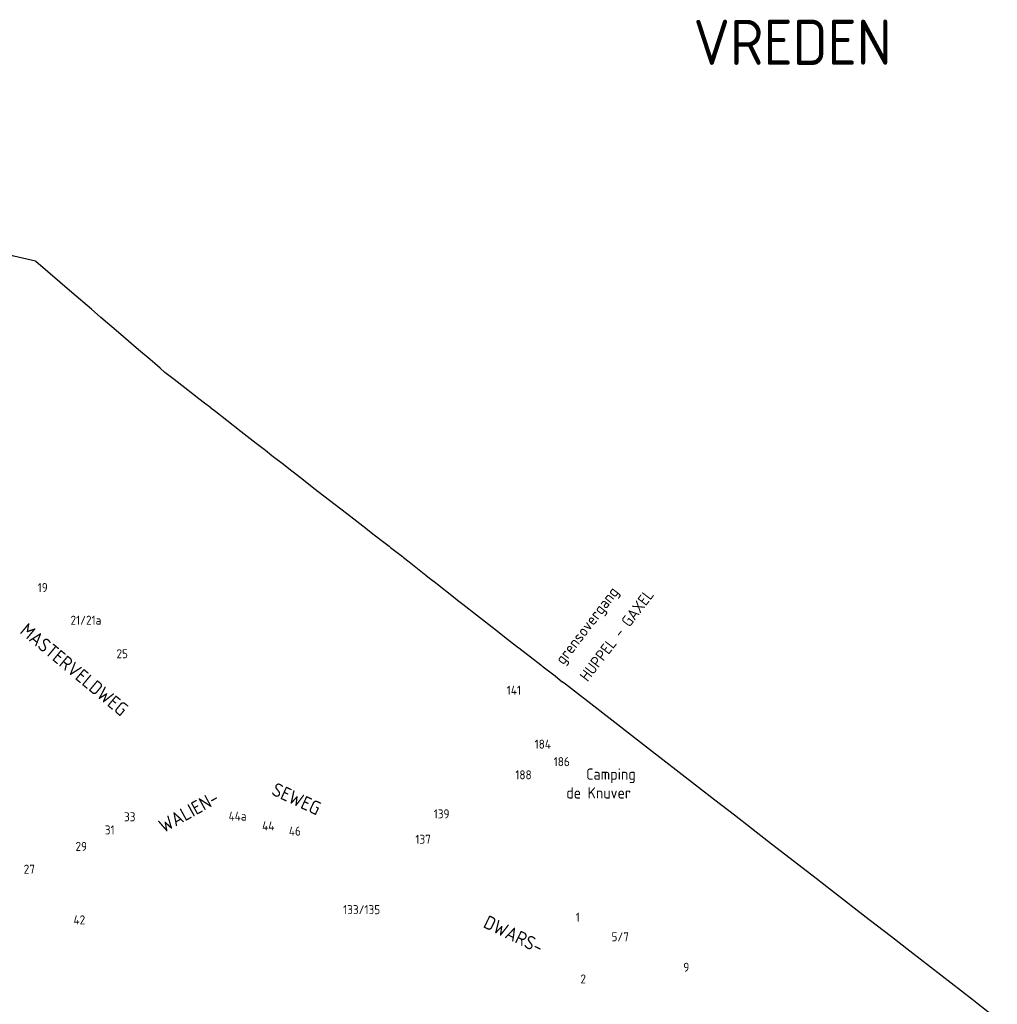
# Model space of a CAD drawing. Extents: x 240000 to 254330, y 435016 to 451025.
# Tile 25 of 25: x 250030 to 252193, y 446989 to 449168. Entities that reach past the tile are written whole.
import ezdxf

# ---------------------------------------------------------------- set-up
doc = ezdxf.new("R2010")
doc.units = 0
doc.header["$LTSCALE"] = 40
doc.header["$MEASUREMENT"] = 0
for name, color, linetype in [('BOU-D00', 250, 'CONTINUOUS'), ('GRE-K01LG', 9, 'CONTINUOUS'), ('SEM-D01FA', 250, 'CONTINUOUS'), ('SEM-D01HN', 250, 'CONTINUOUS'), ('SEM-D03ST', 250, 'CONTINUOUS'), ('SEM-D04ST', 250, 'CONTINUOUS')]:
    doc.layers.add(name, color=color, linetype=linetype)
doc.layers.get('BOU-D00').off()
doc.styles.add('ISO', font='ISO.shx', dxfattribs={"height": 23})

# ---------------------------------------------------------------- blocks, each defined once
blk = doc.blocks.new('HUIS')
at = {"layer": 'SEM-D01HN', "linetype": 'Continuous', "style": 'ISO'}
blk.add_attdef('HUISNUMMER', (22.2, -8.4), '', height=23, dxfattribs=at)

msp = doc.modelspace()

# ---------------------------------------------------------------- linework, layer by layer
at = {"layer": 'GRE-K01LG'}
for points in [[(250065.5, 448632.9), (250065.1, 448633.3), (250016.9, 448644.7), (250000, 448648.5)], [(250209.4, 448509), (250188.4, 448527.1), (250145.4, 448564.2), (250092.3, 448609.9), (250065.5, 448632.9)], [(250453, 448308.6), (250438.7, 448318.9), (250426.2, 448328.8), (250412.3, 448339.4), (250395.5, 448352.7), (250371.9, 448371.1), (250351.2, 448386.9), (250340.9, 448396.3), (250328.9, 448406.6), (250318.7, 448415.4), (250293, 448437.1), (250248.4, 448475.4), (250209.4, 448509)], [(250453, 448308.6), (250463.6, 448300.6), (250487.9, 448281.6), (250519.8, 448256.4), (250553.1, 448230.6), (250573.5, 448214.9), (250587.8, 448203.6)], [(250587.8, 448203.6), (250593.4, 448199.2), (250610.5, 448186.3), (250632.2, 448169.4), (250653.9, 448152.5), (250654.4, 448152.2), (250681, 448130.9), (250702.9, 448114), (250727.7, 448094.8), (250752.9, 448075.8)], [(250752.9, 448075.8), (250756.3, 448073.2), (250789, 448047.8), (250814.6, 448027.7), (250835.7, 448011.4)], [(250835.7, 448011.4), (250847.5, 448002.3), (250850.5, 448000)], [(250850.5, 448000), (250876.6, 447979.5), (250879.2, 447977.4), (250891.4, 447967.8), (250898.8, 447961.9), (250928.7, 447938.5), (250937, 447932), (250938.9, 447930.5), (250945.5, 447925.2), (250946, 447924.9), (250946.8, 447924.3), (250954.4, 447918.3), (250986, 447893.4), (250998, 447883.9)], [(250998, 447883.9), (250998.7, 447883.4), (251010.2, 447874.3), (251040.8, 447850.9), (251073.9, 447825), (251087.1, 447814.5)], [(251087.1, 447814.5), (251102.9, 447802.1), (251129.6, 447781.4), (251134.3, 447777.8)], [(251134.3, 447777.8), (251160, 447757.8), (251183, 447739.8)], [(251183, 447739.8), (251188.5, 447735.5), (251214.6, 447715.3), (251215.5, 447714.7)], [(251215.5, 447714.7), (251230.6, 447702.6), (251230.5, 447702.5)], [(251237.6, 447697), (251230.5, 447702.5)], [(251417, 447558.1), (251314, 447638.4), (251237.6, 447697)], [(251568.5, 447440.5), (251531.8, 447468.7), (251417, 447558.1)], [(251687.3, 447348.5), (251611.5, 447407.4), (251568.5, 447440.5)], [(251760.4, 447291.8), (251687.3, 447348.5)], [(251792.2, 447267.2), (251760.4, 447291.8)], [(251826.5, 447240.6), (251792.2, 447267.2)], [(251959.1, 447137.7), (251909.7, 447176), (251826.5, 447240.6)], [(252000, 447106), (251959.1, 447137.7)], [(252136.6, 447000), (252000, 447106)], [(252148.3, 446991), (252136.6, 447000)], [(252193.3, 446956.1), (252148.3, 446991)]]:
    msp.add_lwpolyline(points, dxfattribs=at)

# ---------------------------------------------------------------- block references
at = {"layer": 'BOU-D00'}
ref = msp.add_blockref('HUIS', (250046.1, 447910), dxfattribs=at)
ref.add_attrib('HUISNUMMER', '19', (250069.6, 447901), dxfattribs={"layer": 'SEM-D01HN', "height": 20, "style": 'ISO'})
ref = msp.add_blockref('HUIS', (250118.7, 447837.8), dxfattribs=at)
ref.add_attrib('HUISNUMMER', '21/21a', (250142.3, 447828.8), dxfattribs={"layer": 'SEM-D01HN', "height": 20, "style": 'ISO'})
ref = msp.add_blockref('HUIS', (250220.5, 447763.6), dxfattribs=at)
ref.add_attrib('HUISNUMMER', '25', (250244, 447754.6), dxfattribs={"layer": 'SEM-D01HN', "height": 20, "style": 'ISO'})
ref = msp.add_blockref('HUIS', (251173.2, 447663.8), dxfattribs=at)
ref.add_attrib('HUISNUMMER', '141', (251107.7, 447673.7), dxfattribs={"layer": 'SEM-D01HN', "height": 20, "style": 'ISO'})
ref = msp.add_blockref('HUIS', (251155.6, 447542.9), dxfattribs=at)
ref.add_attrib('HUISNUMMER', '184', (251169.4, 447554.5), dxfattribs={"layer": 'SEM-D01HN', "height": 20, "style": 'ISO'})
ref = msp.add_blockref('HUIS', (251189.6, 447525.5), dxfattribs=at)
ref.add_attrib('HUISNUMMER', '186', (251211.6, 447515.7), dxfattribs={"layer": 'SEM-D01HN', "height": 20, "style": 'ISO'})
ref = msp.add_blockref('HUIS', (251139.3, 447526.9), dxfattribs=at)
ref.add_attrib('HUISNUMMER', '188', (251126.7, 447486.5), dxfattribs={"layer": 'SEM-D01HN', "height": 20, "style": 'ISO'})
ref = msp.add_blockref('HUIS', (251001.3, 447382), dxfattribs=at)
ref.add_attrib('HUISNUMMER', '139', (250946.1, 447400.2), dxfattribs={"layer": 'SEM-D01HN', "height": 20, "style": 'ISO'})
ref = msp.add_blockref('HUIS', (250303.7, 447374.9), dxfattribs=at)
ref.add_attrib('HUISNUMMER', '33', (250260.7, 447393.6), dxfattribs={"layer": 'SEM-D01HN', "height": 20, "style": 'ISO'})
ref = msp.add_blockref('HUIS', (250553.9, 447423.1), dxfattribs=at)
ref.add_attrib('HUISNUMMER', '44a', (250492.1, 447395.2), dxfattribs={"layer": 'SEM-D01HN', "height": 20, "style": 'ISO'})
ref = msp.add_blockref('HUIS', (250254.5, 447345.6), dxfattribs=at)
ref.add_attrib('HUISNUMMER', '31', (250218.2, 447364.7), dxfattribs={"layer": 'SEM-D01HN', "height": 20, "style": 'ISO'})
ref = msp.add_blockref('HUIS', (250583.4, 447413.9), dxfattribs=at)
ref.add_attrib('HUISNUMMER', '44', (250566.3, 447373.5), dxfattribs={"layer": 'SEM-D01HN', "height": 20, "style": 'ISO'})
ref = msp.add_blockref('HUIS', (250621.5, 447398.4), dxfattribs=at)
ref.add_attrib('HUISNUMMER', '46', (250625.5, 447362), dxfattribs={"layer": 'SEM-D01HN', "height": 20, "style": 'ISO'})
ref = msp.add_blockref('HUIS', (250974.7, 447361.4), dxfattribs=at)
ref.add_attrib('HUISNUMMER', '137', (250905.5, 447343.9), dxfattribs={"layer": 'SEM-D01HN', "height": 20, "style": 'ISO'})
ref = msp.add_blockref('HUIS', (250190.8, 447305), dxfattribs=at)
ref.add_attrib('HUISNUMMER', '29', (250153.3, 447328.2), dxfattribs={"layer": 'SEM-D01HN', "height": 20, "style": 'ISO'})
ref = msp.add_blockref('HUIS', (250078.7, 447258.6), dxfattribs=at)
ref.add_attrib('HUISNUMMER', '27', (250038.7, 447277.8), dxfattribs={"layer": 'SEM-D01HN', "height": 20, "style": 'ISO'})
ref = msp.add_blockref('HUIS', (250893, 447202), dxfattribs=at)
ref.add_attrib('HUISNUMMER', '133/135', (250745.6, 447188.2), dxfattribs={"layer": 'SEM-D01HN', "height": 20, "style": 'ISO'})
ref = msp.add_blockref('HUIS', (250127.4, 447185.8), dxfattribs=at)
ref.add_attrib('HUISNUMMER', '42', (250148.9, 447165.5), dxfattribs={"layer": 'SEM-D01HN', "height": 20, "style": 'ISO'})
ref = msp.add_blockref('HUIS', (251236.9, 447162.8), dxfattribs=at)
ref.add_attrib('HUISNUMMER', '1', (251260.4, 447171.5), dxfattribs={"layer": 'SEM-D01HN', "height": 20, "style": 'ISO'})
ref = msp.add_blockref('HUIS', (251311.9, 447122.2), dxfattribs=at)
ref.add_attrib('HUISNUMMER', '5/7', (251339.5, 447128.1), dxfattribs={"layer": 'SEM-D01HN', "height": 20, "style": 'ISO'})
ref = msp.add_blockref('HUIS', (251476.2, 447047.2), dxfattribs=at)
ref.add_attrib('HUISNUMMER', '9', (251498.4, 447060.7), dxfattribs={"layer": 'SEM-D01HN', "height": 20, "style": 'ISO'})
ref = msp.add_blockref('HUIS', (251300, 447066.8), dxfattribs=at)
ref.add_attrib('HUISNUMMER', '2', (251270.7, 447034.8), dxfattribs={"layer": 'SEM-D01HN', "height": 20, "style": 'ISO'})

# ---------------------------------------------------------------- texts
at = {"layer": 'SEM-D01FA', "style": 'ISO'}
for s, p in [('grensovergang', (251233, 447738.5)), ('HUPPEL - GAXEL', (251286.8, 447701))]:
    msp.add_text(s, height=25, rotation=52.6081, dxfattribs=at).set_placement(p)
for s, p in [('Camping', (251283.4, 447485.7)), ('de Knuver', (251239.3, 447444.1))]:
    msp.add_text(s, height=25, dxfattribs=at).set_placement(p)
at = {"layer": 'SEM-D03ST', "style": 'ISO'}
for s, rotation, p in [('MASTERVELDWEG', 320.3431, (250028.1, 447811.4)), ('WALIEN-', 28.8415, (250348.1, 447367.2)), ('SEWEG', 335.2115, (250584.8, 447453.5)), ('DWARS-', 334.1202, (251053.6, 447160))]:
    msp.add_text(s, height=30, rotation=rotation, dxfattribs=at).set_placement(p)
at = {"layer": 'SEM-D04ST', "style": 'ISO'}
msp.add_text('VREDEN', height=100, dxfattribs=at).set_placement((251520.8, 449067.7))

doc.saveas('drawing.dxf')
